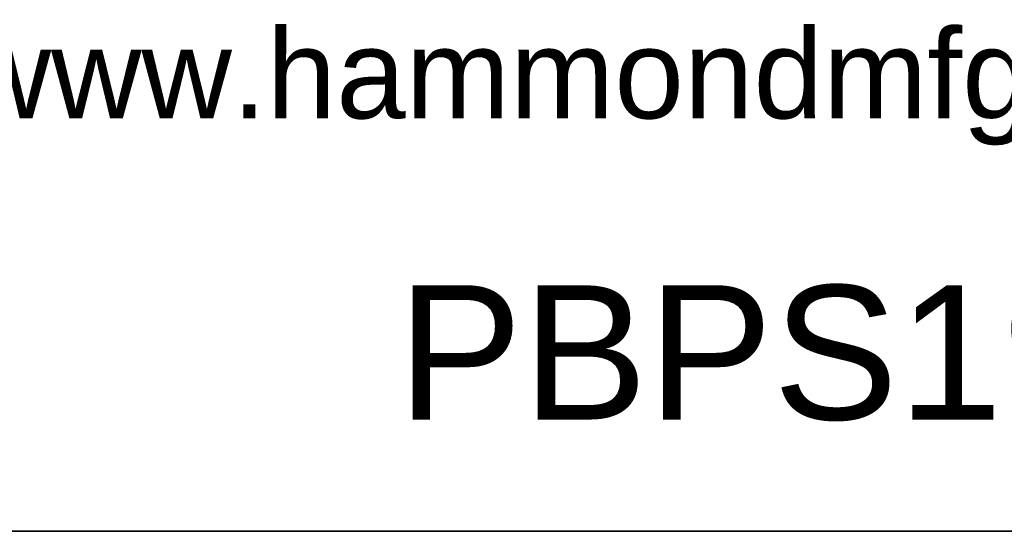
# Model space of a CAD drawing. Header units: inches. Extents: x 0 to 80, y 0 to 59.8.
# Tile 3 of 30: x 69.9 to 75.2, y 0 to 2.8. Entities that reach past the tile are written whole.
import ezdxf

# ---------------------------------------------------------------- set-up
doc = ezdxf.new("R2010")
doc.units = ezdxf.units.IN
doc.header["$MEASUREMENT"] = 0
doc.layers.add('Default', color=7, linetype='Continuous')

# ---------------------------------------------------------------- blocks, each defined once
blk = doc.blocks.new('Block13')
at = {"layer": 'Default', "color": 7, "linetype": 'Continuous'}
blk.add_line((3.5155, 0), (0, 0), dxfattribs=at)
at = {"layer": 'Default', "insert": (1.3679, 0.5614), "char_height": 0.1, "width": 1.572282, "attachment_point": 1}
blk.add_mtext('{\\fArial|b0||i0||c0|p34;\\C7;\\W1.;www.hammondmfg.com}', dxfattribs=at)
blk = doc.blocks.new('Block11')
at = {"layer": 'Default', "color": 7}
blk.add_blockref('Block13', (0, 0), dxfattribs=at)
blk = doc.blocks.new('Block10')
at = {"layer": 'Default', "color": 7}
blk.add_blockref('Block11', (0, 0), dxfattribs=at)
blk = doc.blocks.new('Block2')
at = {"layer": 'Default', "color": 7, "linetype": 'Continuous'}
blk.add_line((0, 0), (52.732, 0), dxfattribs=at)
at = {"layer": 'Default', "color": 7, "xscale": 15, "yscale": 15, "zscale": 15}
blk.add_blockref('Block10', (0, 0), dxfattribs=at)
at = {"layer": 'Default', "insert": (36.389, 4.123), "char_height": 2.25, "width": 17.21739, "attachment_point": 2}
blk.add_mtext('{\\fArial|b0||i0||c0|p34;\\C7;\\W1.;PBPS19001}', dxfattribs=at)
blk = doc.blocks.new('Block222')
at = {"layer": 'Default', "color": 7}
blk.add_blockref('Block2', (53.834, -49.503), dxfattribs=at)

msp = doc.modelspace()

# ---------------------------------------------------------------- linework, layer by layer
at = {"layer": 'Default', "color": 7, "linetype": 'Continuous'}
msp.add_line((0, 0), (79.9999, 0), dxfattribs=at)

# ---------------------------------------------------------------- block references
at = {"layer": 'Default', "color": 7, "xscale": 0.325, "yscale": 0.325, "zscale": 0.325}
msp.add_blockref('Block222', (45.3678, 16.0888), dxfattribs=at)

doc.saveas('drawing.dxf')
